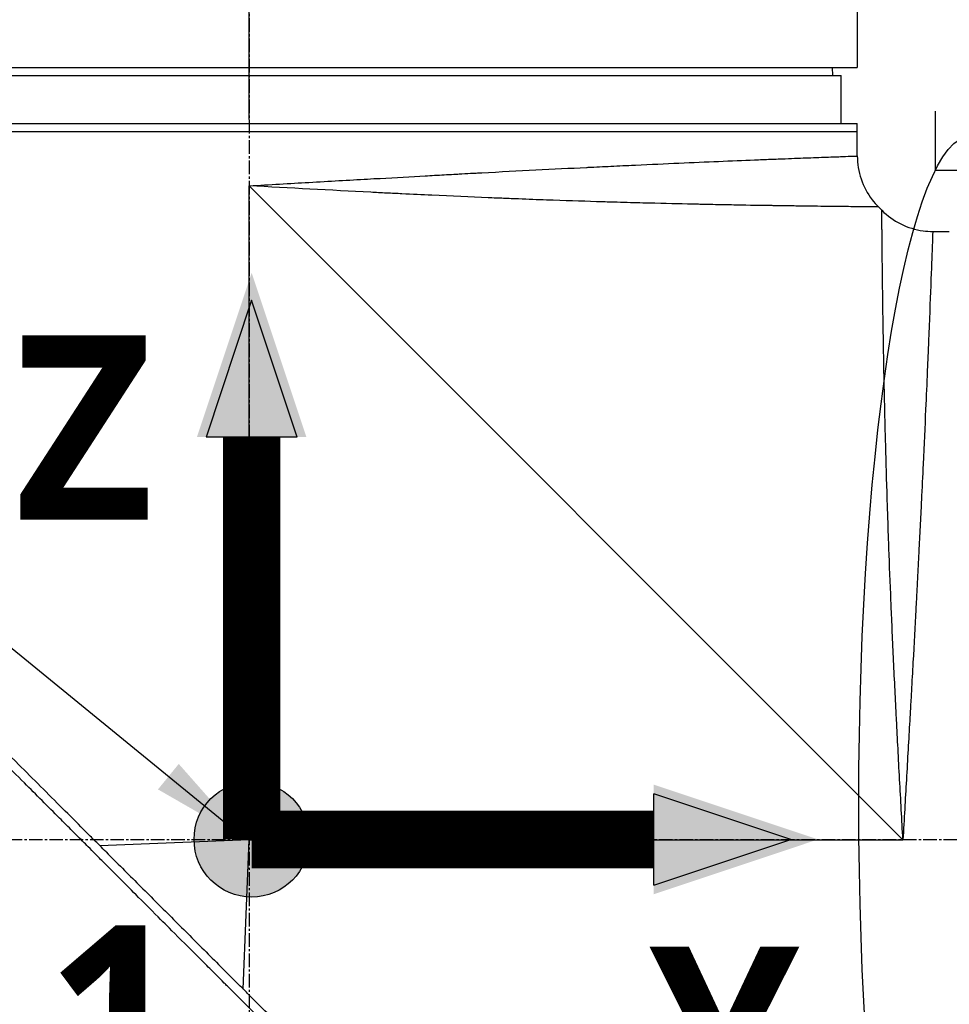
# Model space of a CAD drawing. Header units: millimetres. Extents: x 0 to 5219, y 0 to 2970.
# Tile 82 of 232: x 1831 to 1947, y 917 to 1040. Entities that reach past the tile are written whole.
import ezdxf

# ---------------------------------------------------------------- set-up
doc = ezdxf.new("R2010")
doc.units = ezdxf.units.MM
doc.header["$LTSCALE"] = 0.2
doc.linetypes.add('CENTER2', pattern=[1.125, 0.75, -0.125, 0.125, -0.125])
for name, color, linetype in [('02_Center Line', 1, 'CENTER2'), ('07_Special Line2', 76, 'Continuous'), ('12_Before Rev.Num.', 5, 'Continuous'), ('13_After Rev.Num.', 6, 'Continuous')]:
    doc.layers.add(name, color=color, linetype=linetype)
doc.layers.add('14_Mark', color=7, linetype='Continuous', true_color=0xe03c31)
doc.styles.add('Rainbow-5.0 Style', font='malgunsl.ttf')
doc.dimstyles.new('Rainbow-5.0 Style', dxfattribs={"dimtxt": 4, "dimasz": 2.5, "dimexe": 1, "dimexo": 1, "dimgap": 1, "dimtad": 1, "dimdsep": 46, "dimtxsty": 'Rainbow-5.0 Style', "dimcen": 0, "dimclrd": 251, "dimclre": 251, "dimclrt": 7, "dimazin": 3, "dimtp": 0.1, "dimtm": 0.1, "dimtfac": 0.61, "dimtmove": 0, "dimatfit": 3, "dimfxl": 1, "dimlwd": -1, "dimlwe": -1, "dimarcsym": 1})
doc.dimstyles.new('Rainbow-5.0 Style$0', dxfattribs={"dimtxt": 4, "dimasz": 3, "dimexe": 2, "dimexo": 1, "dimgap": 0.8, "dimtad": 1, "dimzin": 9, "dimdsep": 46, "dimtxsty": 'Rainbow-5.0 Style', "dimcen": 0, "dimclrd": 251, "dimclre": 251, "dimclrt": 256, "dimadec": 1, "dimazin": 0, "dimtp": 0.1, "dimtm": 0.1, "dimtfac": 0.61, "dimtmove": 0, "dimatfit": 3, "dimfxl": 1, "dimlwd": -1, "dimlwe": -1, "dimarcsym": 1})

# ---------------------------------------------------------------- blocks, each defined once
blk = doc.blocks.new('A$Cff2b0858')
for p, q in [((-111.5, 300.59), (-111.5, 293.5)), ((-263.5, 293.5), (-111.5, 293.5)), ((-114.63, 293.5), (-114.61, 292.5)), ((-261.5, 292.5), (-113.5, 292.5)), ((-113.5, 286.5), (-113.5, 292.5)), ((-263.5, 286.5), (-111.5, 286.5)), ((-263.5, 285.5), (-111.5, 285.5)), ((-111.5, 282.43), (-111.5, 286.5)), ((-187.5, 197), (-187.5, 278.7)), ((-187.5, 278.7), (-105.8, 197)), ((-108.86, 276.06), (-108.44, 275.64)), ((-102.07, 273), (-100, 273)), ((-187.5, 197), (-206.15, 196.26)), ((-188.24, 178.35), (-187.5, 197)), ((-187.5, 197), (-105.8, 197))]:
    blk.add_line(p, q)
for points, knots in [([(-187.5, 278.7), (-184.91, 278.85), (-182.42, 278.99), (-180.04, 279.13), (-177.47, 279.28), (-175.02, 279.42), (-172.71, 279.55), (-172.18, 279.58), (-171.66, 279.61), (-171.14, 279.63), (-169.15, 279.75), (-167.27, 279.85), (-165.49, 279.95), (-165.1, 279.97), (-164.71, 279.99), (-164.33, 280.01), (-163.51, 280.06), (-162.71, 280.1), (-161.93, 280.14), (-161.71, 280.16), (-161.49, 280.17), (-161.27, 280.18), (-160.78, 280.21), (-160.3, 280.23), (-159.83, 280.26), (-159.59, 280.27), (-159.36, 280.28), (-159.13, 280.29), (-159.01, 280.3), (-158.9, 280.31), (-158.78, 280.31), (-158.67, 280.32), (-158.59, 280.32), (-158.44, 280.33), (-153.8, 280.58), (-149.42, 280.8), (-145.35, 281), (-145.28, 281), (-145.21, 281), (-145.15, 281.01), (-144.18, 281.05), (-143.23, 281.1), (-142.29, 281.14), (-141.79, 281.17), (-141.29, 281.19), (-140.8, 281.22), (-140.31, 281.24), (-139.82, 281.26), (-139.33, 281.28), (-139.29, 281.29), (-139.25, 281.29), (-139.21, 281.29), (-137.32, 281.38), (-135.48, 281.46), (-133.8, 281.54), (-130.33, 281.69), (-127.17, 281.82), (-124.36, 281.94), (-124.02, 281.95), (-123.67, 281.96), (-123.34, 281.98), (-123, 281.99), (-122.67, 282.01), (-122.35, 282.02), (-121.71, 282.04), (-121.09, 282.07), (-120.5, 282.09), (-119.44, 282.13), (-118.46, 282.17), (-117.57, 282.2), (-117.48, 282.21), (-117.4, 282.21), (-117.32, 282.21), (-116.37, 282.25), (-115.53, 282.28), (-114.8, 282.31), (-114.44, 282.32), (-114.11, 282.33), (-113.8, 282.34), (-113.5, 282.36), (-113.22, 282.37), (-112.98, 282.37), (-112.49, 282.39), (-112.12, 282.41), (-111.87, 282.41), (-111.63, 282.42), (-111.5, 282.43), (-111.5, 282.43), (-111.5, 282.43), (-111.5, 282.43), (-111.5, 282.43)], [0, 0, 0, 0, 0.0268593, 0.0268593, 0.0268593, 0.0558825, 0.0558825, 0.0558825, 0.0625, 0.0625, 0.0625, 0.088102, 0.088102, 0.088102, 0.09375, 0.09375, 0.09375, 0.1058986, 0.1058986, 0.1058986, 0.109375, 0.109375, 0.109375, 0.1171875, 0.1171875, 0.1171875, 0.1210938, 0.1210938, 0.1210938, 0.1230469, 0.1230469, 0.1230469, 0.125, 0.125, 0.125, 0.1865064, 0.1865064, 0.1865064, 0.1875, 0.1875, 0.1875, 0.2022042, 0.2022042, 0.2022042, 0.2101236, 0.2101236, 0.2101236, 0.2180828, 0.2180828, 0.2180828, 0.21875, 0.21875, 0.21875, 0.25, 0.25, 0.25, 0.3146789, 0.3146789, 0.3146789, 0.3226569, 0.3226569, 0.3226569, 0.3306082, 0.3306082, 0.3306082, 0.3464266, 0.3464266, 0.3464266, 0.375, 0.375, 0.375, 0.3777022, 0.3777022, 0.3777022, 0.4086235, 0.4086235, 0.4086235, 0.4239943, 0.4239943, 0.4239943, 0.439307, 0.439307, 0.439307, 0.4697627, 0.4697627, 0.4697627, 0.4999997, 0.4999997, 0.4999997, 0.5000048, 0.5000048, 0.5000048, 0.5000048]), ([(-111.5, 282.43), (-111.5, 281.46), (-111.34, 280.47), (-110.72, 278.63), (-110.25, 277.74), (-109.41, 276.65), (-109.15, 276.35), (-108.86, 276.06)], [0, 0, 0, 0, 0.2916732, 0.2916732, 0.5842531, 0.5842531, 0.7041738, 0.7041738, 0.7041738, 0.7041738]), ([(-108.86, 276.06), (-108.86, 276.06), (-108.89, 276.07), (-108.99, 276.07), (-109.03, 276.07), (-109.1, 276.07), (-109.13, 276.07), (-109.18, 276.07), (-109.22, 276.07), (-109.31, 276.07), (-109.38, 276.07), (-109.49, 276.07), (-109.54, 276.07), (-109.61, 276.07), (-109.63, 276.07), (-109.68, 276.07), (-109.71, 276.07), (-109.81, 276.07), (-109.9, 276.07), (-110.06, 276.07), (-110.12, 276.08), (-110.22, 276.08), (-110.26, 276.08), (-110.33, 276.08), (-110.37, 276.08), (-110.53, 276.08), (-110.67, 276.08), (-110.96, 276.08), (-111.12, 276.08), (-111.42, 276.09), (-111.58, 276.09), (-111.92, 276.09), (-112.12, 276.09), (-113.09, 276.1), (-113.98, 276.11), (-115.42, 276.13), (-115.93, 276.13), (-116.76, 276.14), (-117.05, 276.15), (-117.64, 276.15), (-117.97, 276.16), (-118.84, 276.17), (-119.47, 276.18), (-120.47, 276.19), (-120.82, 276.2), (-121.36, 276.21), (-121.63, 276.21), (-121.91, 276.21), (-122.1, 276.22), (-122.21, 276.22), (-123.55, 276.24), (-124.98, 276.26), (-127.43, 276.31), (-128.29, 276.32), (-129.66, 276.35), (-130.14, 276.36), (-130.86, 276.37), (-131.11, 276.38), (-131.49, 276.39), (-131.61, 276.39), (-131.86, 276.4), (-132.02, 276.4), (-133.74, 276.44), (-135.53, 276.48), (-138.52, 276.56), (-139.57, 276.58), (-141.21, 276.63), (-141.77, 276.65), (-142.63, 276.67), (-143.07, 276.69), (-143.51, 276.7), (-143.81, 276.71), (-143.99, 276.71), (-146.01, 276.78), (-148.08, 276.84), (-151.45, 276.96), (-152.62, 277.01), (-154.44, 277.08), (-155.06, 277.1), (-156.01, 277.14), (-156.33, 277.15), (-156.97, 277.18), (-157.34, 277.19), (-159.86, 277.3), (-162.2, 277.4), (-165.88, 277.57), (-167.12, 277.63), (-169.04, 277.73), (-169.68, 277.76), (-170.98, 277.82), (-171.66, 277.86), (-177.35, 278.15), (-182.45, 278.43), (-187.5, 278.7)], [0, 0, 0, 0, 0.03125, 0.03125, 0.046875, 0.046875, 0.054687, 0.054687, 0.0625, 0.0625, 0.078125, 0.078125, 0.085937, 0.085937, 0.089844, 0.089844, 0.09375, 0.09375, 0.109375, 0.109375, 0.117187, 0.117187, 0.121094, 0.121094, 0.125, 0.125, 0.140625, 0.140625, 0.15625, 0.15625, 0.171875, 0.171875, 0.1875, 0.1875, 0.25, 0.25, 0.28125, 0.28125, 0.296875, 0.296875, 0.3125, 0.3125, 0.34375, 0.34375, 0.359375, 0.359375, 0.367187, 0.371094, 0.371094, 0.375, 0.375, 0.4375, 0.4375, 0.46875, 0.46875, 0.484375, 0.484375, 0.492187, 0.492187, 0.496094, 0.496094, 0.5, 0.5, 0.5625, 0.5625, 0.59375, 0.59375, 0.609375, 0.609375, 0.617187, 0.621094, 0.621094, 0.625, 0.625, 0.6875, 0.6875, 0.71875, 0.71875, 0.734375, 0.734375, 0.742187, 0.742187, 0.75, 0.75, 0.8125, 0.8125, 0.84375, 0.84375, 0.859375, 0.859375, 0.875, 0.875, 1, 1, 1, 1]), ([(-105.8, 197), (-105.93, 199.5), (-106.07, 202.01), (-106.21, 204.53), (-106.21, 204.55), (-106.21, 204.57), (-106.21, 204.59), (-106.28, 205.86), (-106.35, 207.13), (-106.41, 208.39), (-106.48, 209.6), (-106.53, 210.75), (-106.6, 211.99), (-106.6, 212.05), (-106.61, 212.12), (-106.61, 212.19), (-106.67, 213.37), (-106.73, 214.55), (-106.78, 215.69), (-106.85, 216.94), (-106.9, 218.15), (-106.96, 219.34), (-106.97, 219.5), (-106.97, 219.65), (-106.98, 219.8), (-107.04, 221.02), (-107.09, 222.21), (-107.14, 223.38), (-107.17, 223.97), (-107.19, 224.55), (-107.22, 225.12), (-107.23, 225.4), (-107.24, 225.69), (-107.26, 225.97), (-107.26, 226.14), (-107.27, 226.3), (-107.28, 226.47), (-107.28, 226.57), (-107.29, 226.69), (-107.29, 226.81), (-107.39, 229.14), (-107.47, 231.32), (-107.55, 233.36), (-107.56, 233.62), (-107.57, 233.89), (-107.57, 234.15), (-107.61, 235.03), (-107.64, 235.89), (-107.66, 236.71), (-107.7, 237.74), (-107.73, 238.73), (-107.76, 239.68), (-107.76, 239.79), (-107.77, 239.89), (-107.77, 239.99), (-107.77, 240.01), (-107.77, 240.03), (-107.77, 240.05), (-107.78, 240.17), (-107.78, 240.26), (-107.78, 240.41), (-107.86, 242.8), (-107.92, 244.98), (-107.97, 246.97), (-108, 247.96), (-108.02, 248.9), (-108.04, 249.8), (-108.06, 250.56), (-108.07, 251.28), (-108.09, 251.98), (-108.09, 252), (-108.09, 252.03), (-108.09, 252.05), (-108.09, 252.15), (-108.1, 252.22), (-108.1, 252.35), (-108.14, 254.16), (-108.17, 255.79), (-108.2, 257.26), (-108.2, 257.48), (-108.2, 257.69), (-108.21, 257.9), (-108.21, 258.11), (-108.22, 258.31), (-108.22, 258.5), (-108.23, 258.92), (-108.23, 259.32), (-108.24, 259.7), (-108.25, 260.52), (-108.27, 261.27), (-108.28, 261.98), (-108.28, 261.99), (-108.28, 262), (-108.28, 262.01), (-108.28, 262.09), (-108.28, 262.15), (-108.28, 262.25), (-108.3, 263.81), (-108.32, 265.19), (-108.34, 266.4), (-108.35, 267.31), (-108.36, 268.13), (-108.37, 268.86), (-108.37, 269.06), (-108.37, 269.24), (-108.38, 269.43), (-108.38, 269.48), (-108.38, 269.53), (-108.38, 269.57), (-108.38, 270.03), (-108.39, 270.46), (-108.39, 270.88), (-108.39, 270.91), (-108.39, 270.94), (-108.39, 270.97), (-108.4, 271.3), (-108.4, 271.62), (-108.4, 271.92), (-108.4, 271.99), (-108.4, 272.07), (-108.4, 272.14), (-108.4, 272.16), (-108.41, 272.19), (-108.41, 272.22), (-108.41, 272.38), (-108.41, 272.56), (-108.41, 272.73), (-108.41, 272.87), (-108.41, 273.01), (-108.41, 273.15), (-108.41, 273.19), (-108.41, 273.23), (-108.42, 273.26), (-108.42, 273.42), (-108.42, 273.57), (-108.42, 273.71), (-108.42, 273.78), (-108.42, 273.85), (-108.42, 273.91), (-108.42, 273.95), (-108.42, 273.98), (-108.42, 274.01), (-108.42, 274.03), (-108.42, 274.05), (-108.42, 274.07), (-108.42, 274.08), (-108.42, 274.1), (-108.42, 274.11), (-108.43, 274.42), (-108.43, 274.65), (-108.43, 274.83), (-108.43, 274.93), (-108.43, 275), (-108.43, 275.07), (-108.43, 275.11), (-108.43, 275.14), (-108.43, 275.17), (-108.43, 275.18), (-108.43, 275.2), (-108.43, 275.21), (-108.43, 275.22), (-108.43, 275.23), (-108.43, 275.24), (-108.43, 275.24), (-108.43, 275.25), (-108.43, 275.25), (-108.44, 275.52), (-108.44, 275.64), (-108.44, 275.64)], [0, 0, 0, 0, 0.061969, 0.061969, 0.061969, 0.0625, 0.0625, 0.0625, 0.09375, 0.09375, 0.09375, 0.1234255, 0.1234255, 0.1234255, 0.125, 0.125, 0.125, 0.1531538, 0.1531538, 0.1531538, 0.1836029, 0.1836029, 0.1836029, 0.1875, 0.1875, 0.1875, 0.21875, 0.21875, 0.21875, 0.234375, 0.234375, 0.234375, 0.2421875, 0.2421875, 0.2421875, 0.2469884, 0.2469884, 0.2469884, 0.25, 0.25, 0.25, 0.3052191, 0.3052191, 0.3052191, 0.3125, 0.3125, 0.3125, 0.3368038, 0.3368038, 0.3368038, 0.3671875, 0.3671875, 0.3671875, 0.3705126, 0.3705126, 0.3705126, 0.3710938, 0.3710938, 0.3710938, 0.375, 0.375, 0.375, 0.4375, 0.4375, 0.4375, 0.46875, 0.46875, 0.46875, 0.4952139, 0.4952139, 0.4952139, 0.4960938, 0.4960938, 0.4960938, 0.5, 0.5, 0.5, 0.5544796, 0.5544796, 0.5544796, 0.5625, 0.5625, 0.5625, 0.5702519, 0.5702519, 0.5702519, 0.5865122, 0.5865122, 0.5865122, 0.6206238, 0.6206238, 0.6206238, 0.6210938, 0.6210938, 0.6210938, 0.625, 0.625, 0.625, 0.6875, 0.6875, 0.6875, 0.734375, 0.734375, 0.734375, 0.7469686, 0.7469686, 0.7469686, 0.75, 0.75, 0.75, 0.7791382, 0.7791382, 0.7791382, 0.78125, 0.78125, 0.78125, 0.8046875, 0.8046875, 0.8046875, 0.8101255, 0.8101255, 0.8101255, 0.8125, 0.8125, 0.8125, 0.828125, 0.828125, 0.828125, 0.8405244, 0.8405244, 0.8405244, 0.84375, 0.84375, 0.84375, 0.859375, 0.859375, 0.859375, 0.8671875, 0.8671875, 0.8671875, 0.8710938, 0.8710938, 0.8710938, 0.8735646, 0.8735646, 0.8735646, 0.875, 0.875, 0.875, 0.90625, 0.90625, 0.90625, 0.921875, 0.921875, 0.921875, 0.9296875, 0.9296875, 0.9296875, 0.9335938, 0.9335938, 0.9335938, 0.9367093, 0.9367093, 0.9367093, 0.9375, 0.9375, 0.9375, 1, 1, 1, 1]), ([(-108.44, 275.64), (-107.75, 274.95), (-106.94, 274.37), (-105.19, 273.5), (-104.24, 273.21), (-102.87, 273.03), (-102.47, 273), (-102.07, 273)], [0, 0, 0, 0, 0.2916732, 0.2916732, 0.5842531, 0.5842531, 0.7041738, 0.7041738, 0.7041738, 0.7041738]), ([(-102.07, 273), (-102.07, 273), (-102.08, 272.88), (-102.09, 272.63), (-102.09, 272.39), (-102.11, 272.02), (-102.12, 271.54), (-102.14, 271.06), (-102.16, 270.45), (-102.19, 269.74), (-102.2, 269.37), (-102.22, 268.98), (-102.23, 268.56), (-102.25, 268.13), (-102.27, 267.68), (-102.29, 267.21), (-102.29, 267.12), (-102.29, 267.03), (-102.3, 266.94), (-102.37, 265.07), (-102.45, 262.81), (-102.56, 260.21), (-102.56, 260.11), (-102.57, 260), (-102.57, 259.9), (-102.6, 259.3), (-102.62, 258.69), (-102.65, 258.06), (-102.66, 257.69), (-102.68, 257.31), (-102.7, 256.93), (-102.71, 256.54), (-102.73, 256.15), (-102.75, 255.75), (-102.75, 255.69), (-102.75, 255.62), (-102.75, 255.55), (-102.82, 254.02), (-102.89, 252.45), (-102.96, 250.74), (-103.06, 248.61), (-103.16, 246.33), (-103.27, 243.92), (-103.34, 242.46), (-103.41, 240.95), (-103.49, 239.4), (-103.49, 239.36), (-103.49, 239.31), (-103.5, 239.26), (-103.55, 238.23), (-103.6, 237.17), (-103.65, 236.09), (-103.7, 235.07), (-103.76, 234.04), (-103.81, 232.98), (-103.81, 232.94), (-103.81, 232.89), (-103.82, 232.84), (-103.87, 231.78), (-103.93, 230.7), (-103.98, 229.6), (-104.01, 229.03), (-104.04, 228.46), (-104.07, 227.88), (-104.09, 227.59), (-104.1, 227.3), (-104.12, 227), (-104.13, 226.86), (-104.13, 226.71), (-104.14, 226.56), (-104.15, 226.42), (-104.16, 226.24), (-104.17, 226.13), (-104.17, 225.99), (-104.18, 225.85), (-104.19, 225.71), (-104.29, 223.7), (-104.41, 221.51), (-104.54, 219.14), (-104.61, 217.98), (-104.67, 216.79), (-104.74, 215.54), (-104.78, 214.84), (-104.82, 214.12), (-104.86, 213.4), (-104.89, 212.9), (-104.92, 212.39), (-104.95, 211.88), (-105.08, 209.54), (-105.22, 207.08), (-105.37, 204.48), (-105.5, 202.09), (-105.65, 199.6), (-105.8, 197)], [0.5000048, 0.5000048, 0.5000048, 0.5000048, 0.5301821, 0.5301821, 0.5301821, 0.560531, 0.560531, 0.560531, 0.5911455, 0.5911455, 0.5911455, 0.6065856, 0.6065856, 0.6065856, 0.6221334, 0.6221334, 0.6221334, 0.625, 0.625, 0.625, 0.6850898, 0.6850898, 0.6850898, 0.6875, 0.6875, 0.6875, 0.7011464, 0.7011464, 0.7011464, 0.7092438, 0.7092438, 0.7092438, 0.7173743, 0.7173743, 0.7173743, 0.71875, 0.71875, 0.71875, 0.7499738, 0.7499738, 0.7499738, 0.7889478, 0.7889478, 0.7889478, 0.8125, 0.8125, 0.8125, 0.8131921, 0.8131921, 0.8131921, 0.8288728, 0.8288728, 0.8288728, 0.84375, 0.84375, 0.84375, 0.8444134, 0.8444134, 0.8444134, 0.859375, 0.859375, 0.859375, 0.8671875, 0.8671875, 0.8671875, 0.8710938, 0.8710938, 0.8710938, 0.8730469, 0.8730469, 0.8730469, 0.8749735, 0.8749735, 0.8749735, 0.8773485, 0.8773485, 0.8773485, 0.9115235, 0.9115235, 0.9115235, 0.9281399, 0.9281399, 0.9281399, 0.9375, 0.9375, 0.9375, 0.9439123, 0.9439123, 0.9439123, 0.973127, 0.973127, 0.973127, 1, 1, 1, 1]), ([(-130.05, 118.56), (-130.05, 118.56), (-130.2, 118.71), (-130.38, 118.89), (-130.6, 119.12), (-130.93, 119.45), (-131.36, 119.88), (-131.82, 120.35), (-132.33, 120.86), (-132.78, 121.31), (-132.84, 121.36), (-132.89, 121.42), (-132.94, 121.47), (-133.07, 121.6), (-133.54, 122.07), (-134.62, 123.14), (-134.77, 123.28), (-134.93, 123.44), (-135.1, 123.62), (-135.66, 124.18), (-136.09, 124.6), (-136.32, 124.83), (-136.74, 125.25), (-137.18, 125.69), (-137.64, 126.15), (-138.25, 126.76), (-138.88, 127.4), (-139.55, 128.06), (-139.71, 128.22), (-139.86, 128.38), (-140.03, 128.54), (-140.99, 129.5), (-142.01, 130.52), (-143.07, 131.59), (-145.85, 134.36), (-148.29, 136.8), (-150.06, 138.57), (-150.17, 138.68), (-150.28, 138.79), (-150.38, 138.9), (-152.08, 140.59), (-153.11, 141.63), (-153.4, 141.92), (-154.5, 143.02), (-156.16, 144.67), (-158.43, 146.94), (-159.5, 148.01), (-160.44, 148.96), (-161.25, 149.76), (-162.3, 150.81), (-163.12, 151.63), (-163.68, 152.19), (-167.25, 155.76), (-170.94, 159.45), (-174.71, 163.22), (-176.17, 164.68), (-178.07, 166.58), (-180.41, 168.92), (-182.35, 170.86), (-183.82, 172.34), (-184.81, 173.32), (-185.55, 174.06), (-186.01, 174.52), (-186.2, 174.72), (-187.88, 176.39), (-188.86, 177.37), (-189.13, 177.64), (-189.49, 178), (-189.85, 178.36), (-190.21, 178.72), (-190.34, 178.85), (-190.47, 178.98), (-190.6, 179.11), (-191.37, 179.88), (-191.86, 180.37), (-192.07, 180.59), (-192.29, 180.81), (-192.53, 181.04), (-192.79, 181.3), (-193.42, 181.93), (-194.17, 182.68), (-195.04, 183.54), (-196.39, 184.88), (-197.38, 185.87), (-198.01, 186.5), (-198.66, 187.14), (-199.64, 188.13), (-200.97, 189.47), (-201.89, 190.39), (-202.63, 191.14), (-203.2, 191.71), (-203.48, 191.99), (-203.73, 192.24), (-203.92, 192.43), (-204.54, 193.05), (-205.16, 193.67), (-205.78, 194.29), (-206.15, 194.65), (-206.51, 195.01), (-206.87, 195.38), (-207.62, 196.13), (-208.11, 196.62), (-208.33, 196.84), (-208.81, 197.32), (-209.3, 197.81), (-209.79, 198.3), (-210.26, 198.77), (-210.72, 199.23), (-211.18, 199.69), (-212.65, 201.17), (-214.12, 202.63), (-215.58, 204.1), (-217.5, 206.01), (-219.4, 207.92), (-221.29, 209.8), (-225.06, 213.57), (-228.75, 217.26), (-232.32, 220.83), (-233.11, 221.62), (-233.92, 222.43), (-234.74, 223.25), (-235.67, 224.18), (-236.61, 225.12), (-237.57, 226.08), (-240.08, 228.59), (-241.72, 230.23), (-242.59, 231.1), (-243.61, 232.13), (-244.62, 233.13), (-245.6, 234.12), (-247.76, 236.27), (-249.81, 238.32), (-251.73, 240.24), (-253.51, 242.02), (-254.89, 243.4), (-255.96, 244.47), (-257.72, 246.23), (-258.65, 247.16), (-259.01, 247.52), (-259.11, 247.62), (-259.16, 247.67), (-259.17, 247.68), (-260.77, 249.28), (-262.13, 250.65), (-263.21, 251.72), (-263.36, 251.87), (-263.51, 252.02), (-263.65, 252.16), (-264.1, 252.61), (-264.41, 252.92), (-264.64, 253.15), (-264.86, 253.37), (-265.06, 253.57), (-265.23, 253.74), (-265.27, 253.78), (-265.32, 253.83), (-265.36, 253.87), (-265.88, 254.39), (-265.93, 254.44), (-265.94, 254.45), (-265.94, 254.45), (-265.94, 254.45), (-265.94, 254.45)], [-1, -1, -1, -1, -0.973214, -0.973214, -0.973214, -0.946429, -0.946429, -0.946429, -0.922569, -0.922569, -0.922569, -0.919643, -0.919643, -0.919643, -0.896124, -0.896124, -0.896124, -0.892857, -0.892857, -0.892857, -0.88, -0.88, -0.88, -0.867143, -0.867143, -0.867143, -0.85, -0.85, -0.85, -0.84593, -0.84593, -0.84593, -0.821429, -0.821429, -0.821429, -0.786779, -0.786779, -0.786779, -0.784631, -0.784631, -0.784631, -0.75, -0.75, -0.75, -0.71875, -0.71875, -0.71875, -0.705224, -0.705224, -0.705224, -0.6875, -0.6875, -0.6875, -0.625, -0.625, -0.625, -0.59375, -0.59375, -0.59375, -0.575864, -0.575864, -0.575864, -0.5625, -0.5625, -0.5625, -0.546875, -0.546875, -0.546875, -0.541176, -0.541176, -0.541176, -0.539062, -0.539062, -0.539062, -0.53125, -0.53125, -0.53125, -0.526699, -0.526699, -0.526699, -0.515625, -0.515625, -0.515625, -0.5, -0.5, -0.5, -0.484375, -0.484375, -0.484375, -0.473999, -0.473999, -0.473999, -0.46875, -0.46875, -0.46875, -0.458868, -0.458868, -0.458868, -0.453125, -0.453125, -0.453125, -0.445312, -0.445312, -0.445312, -0.4375, -0.4375, -0.4375, -0.430048, -0.430048, -0.430048, -0.40625, -0.40625, -0.40625, -0.375, -0.375, -0.375, -0.3125, -0.3125, -0.3125, -0.297804, -0.297804, -0.297804, -0.28125, -0.28125, -0.28125, -0.25, -0.25, -0.25, -0.230372, -0.230372, -0.230372, -0.1875, -0.1875, -0.1875, -0.167132, -0.167132, -0.167132, -0.133709, -0.133709, -0.133709, -0.125, -0.125, -0.125, -0.078046, -0.078046, -0.078046, -0.071429, -0.071429, -0.071429, -0.053571, -0.053571, -0.053571, -0.039579, -0.039579, -0.039579, -0.035714, -0.035714, -0.035714, -0.002565, -0.002565, -0.002565, 0, 0, 0, 0]), ([(-205.37, 195.48), (-205.64, 195.75), (-205.9, 196.01), (-206.51, 196.62), (-206.85, 196.97), (-207.63, 197.75), (-208.07, 198.19), (-209.39, 199.51), (-210.27, 200.38), (-212.99, 203.1), (-214.83, 204.94), (-220.2, 210.31), (-223.7, 213.81), (-233.3, 223.41), (-239.24, 229.36), (-250.52, 240.63), (-255.09, 245.18), (-260.1, 250.22), (-261.55, 251.68), (-263.74, 253.86), (-264.34, 254.45), (-264.34, 254.45)], [-10.794601, -10.794601, -10.794601, -10.794601, -10.700272, -10.700272, -10.578462, -10.578462, -10.421195, -10.421195, -10.108787, -10.108787, -9.443961, -9.443961, -8.149298, -8.149298, -5.793129, -5.793129, -3.135292, -3.135292, -1.653975, -1.653975, 0, 0, 0, 0]), ([(-205.37, 195.48), (-204.03, 194.12), (-202.65, 192.76), (-199.92, 190.03), (-198.56, 188.67), (-195.85, 185.96), (-194.49, 184.6), (-191.75, 181.86), (-190.4, 180.49), (-189.04, 179.14)], [0, 0, 0, 0, 0.581117, 0.581117, 1.150103, 1.150103, 1.719465, 1.719465, 2.302704, 2.302704, 2.302704, 2.302704]), ([(-130.05, 120.16), (-130.04, 120.16), (-130.41, 120.52), (-131.66, 121.78), (-132.41, 122.54), (-134.16, 124.28), (-135.09, 125.2), (-139.34, 129.44), (-143.88, 133.98), (-155.17, 145.28), (-161.11, 151.23), (-170.71, 160.82), (-174.2, 164.31), (-179.57, 169.68), (-181.41, 171.52), (-184.12, 174.24), (-184.99, 175.11), (-186.31, 176.42), (-186.75, 176.87), (-187.53, 177.65), (-187.87, 177.99), (-188.49, 178.6), (-188.76, 178.87), (-189.04, 179.14)], [-13.133066, -13.133066, -13.133066, -13.133066, -11.561884, -11.561884, -10.319104, -10.319104, -9.281018, -9.281018, -6.055586, -6.055586, -3.202671, -3.202671, -1.636794, -1.636794, -0.832338, -0.832338, -0.455606, -0.455606, -0.265051, -0.265051, -0.117703, -0.117703, -0.000611, -0.000611, -0.000611, -0.000611])]:
    blk.add_open_spline(points, degree=3, knots=knots)
at = {"layer": '02_Center Line', "ltscale": 11.288275}
for p, q in [((-187.5, 896.49), (-187.5, 88.97)), ((127.03, 197), (-308.08, 197))]:
    blk.add_line(p, q, dxfattribs=at)
blk = doc.blocks.new('*D112')
at = {"color": 251, "linetype": 'ByBlock', "transparency": 16777216}
for p, q in [((1859.96, 1027.89), (1859.96, 1154.9)), ((2047.46, 1027.89), (2047.46, 1154.9)), ((2032.46, 1144.9), (1874.96, 1144.9))]:
    blk.add_line(p, q, dxfattribs=at)
at = {"color": 251, "transparency": 16777216}
for points in [[(1874.96, 1147.4), (1874.96, 1142.4), (1859.96, 1144.9)], [(2032.46, 1147.4), (2032.46, 1142.4), (2047.46, 1144.9)]]:
    blk.add_solid(points, dxfattribs=at)
at = {"layer": 'Defpoints', "color": 0, "transparency": 16777216}
for p in [(1859.96, 1144.9), (1859.96, 1022.89), (2047.46, 1022.89)]:
    blk.add_point(p, dxfattribs=at)
at = {"transparency": 16777216, "insert": (1953.71, 1159.3), "char_height": 20, "attachment_point": 5, "style": 'Rainbow-5.0 Style'}
blk.add_mtext('187.5', dxfattribs=at)
blk = doc.blocks.new('A$C8cf810bf')
for q in [(9.58, 191.66), (16.95, 184.29)]:
    blk.add_line((9.58, 184.29), q)
blk.add_ellipse((14, 105.26), major_axis=(0, 83.3), ratio=0.168129)
blk = doc.blocks.new('A$Cf3c49088')
at = {"layer": '07_Special Line2'}
blk.add_hatch(color=256, dxfattribs=at).paths.add_polyline_path([(49.156, 0), (34.9, 4.752), (34.9, -4.752)])
at = {"layer": '12_Before Rev.Num.'}
blk.add_hatch(color=256, dxfattribs=at).paths.add_polyline_path([(0, 49.156), (-4.752, 34.9), (4.752, 34.9)])
at = {"layer": '14_Mark'}
h = blk.add_hatch(color=256, dxfattribs=at)
h.dxf.hatch_style = 1
h.paths.add_polyline_path([(5, 0, 1), (-5, 0, 1)])
at = {"layer": '07_Special Line2'}
for p, q in [((34.9, -3.96), (34.9, 3.96)), ((46.78, 0), (34.9, 3.96)), ((34.9, -3.96), (46.78, 0))]:
    blk.add_line(p, q, dxfattribs=at)
at = {"layer": '07_Special Line2', "const_width": 5}
blk.add_lwpolyline([(34.9, 0), (0, 0)], dxfattribs=at)
at = {"layer": '12_Before Rev.Num.'}
for p, q in [((0, 46.78), (-3.96, 34.9)), ((3.96, 34.9), (0, 46.78)), ((3.96, 34.9), (-3.96, 34.9))]:
    blk.add_line(p, q, dxfattribs=at)
at = {"layer": '12_Before Rev.Num.', "const_width": 5}
blk.add_lwpolyline([(0, 34.9), (0, 0)], dxfattribs=at)
at = {"layer": '14_Mark'}
blk.add_circle((0, 0), 5, dxfattribs=at)
at = {"layer": '07_Special Line2', "insert": (34.529, -17.308), "char_height": 16, "attachment_point": 4, "style": 'Rainbow-5.0 Style'}
blk.add_mtext('{\\fMalgun Gothic Semilight|b1|i0|c129|p50;Y}', dxfattribs=at)
at = {"layer": '12_Before Rev.Num.', "insert": (-20.587, 35.725), "char_height": 16, "attachment_point": 4, "style": 'Rainbow-5.0 Style'}
blk.add_mtext('{\\fMalgun Gothic Semilight|b1|i0|c129|p50;Z}', dxfattribs=at)
at = {"layer": '14_Mark', "insert": (-17.839, -15.459), "char_height": 16, "attachment_point": 4, "style": 'Rainbow-5.0 Style'}
blk.add_mtext('{\\fMalgun Gothic Semilight|b1|i0|c129|p50;1}', dxfattribs=at)

msp = doc.modelspace()

# ---------------------------------------------------------------- block references
msp.add_blockref('A$Cff2b0858', (2047.459, 740.896))
at = {"xscale": 1.44, "yscale": 1.44, "zscale": 1.44}
msp.add_blockref('A$Cf3c49088', (1860.274, 937.945), dxfattribs=at)
at = {"layer": '13_After Rev.Num.'}
msp.add_blockref('A$C8cf810bf', (1936.153, 837.268), dxfattribs=at)

# ---------------------------------------------------------------- dimensions: what is measured, and where the dimension line sits
dim = msp.add_linear_dim(base=(1859.958, 1144.899), p1=(2047.458, 1022.889), p2=(1859.958, 1022.889), dimstyle='Rainbow-5.0 Style$0', override={"dimscale": 5, "dimtol": 0, "dimlim": 0, "dimtp": 0.1, "dimtm": 0.1, "dimtfac": 0.61, "dimtdec": 2, "dimtolj": 0, "dimtzin": 8})
dim.commit()
dim.dimension.update_dxf_attribs({"geometry": '*D112', "text_midpoint": (1953.708, 1159.301)})

# ---------------------------------------------------------------- leaders
at = {"annotation_type": 0, "has_hookline": 1, "hookline_direction": 1, "text_width": 181.659}
msp.add_leader([(1859.549, 937.88), (1735.424, 1039.21), (1722.924, 1039.21)], dimstyle='Rainbow-5.0 Style', override={"dimscale": 5}, dxfattribs=at)

doc.saveas('drawing.dxf')
